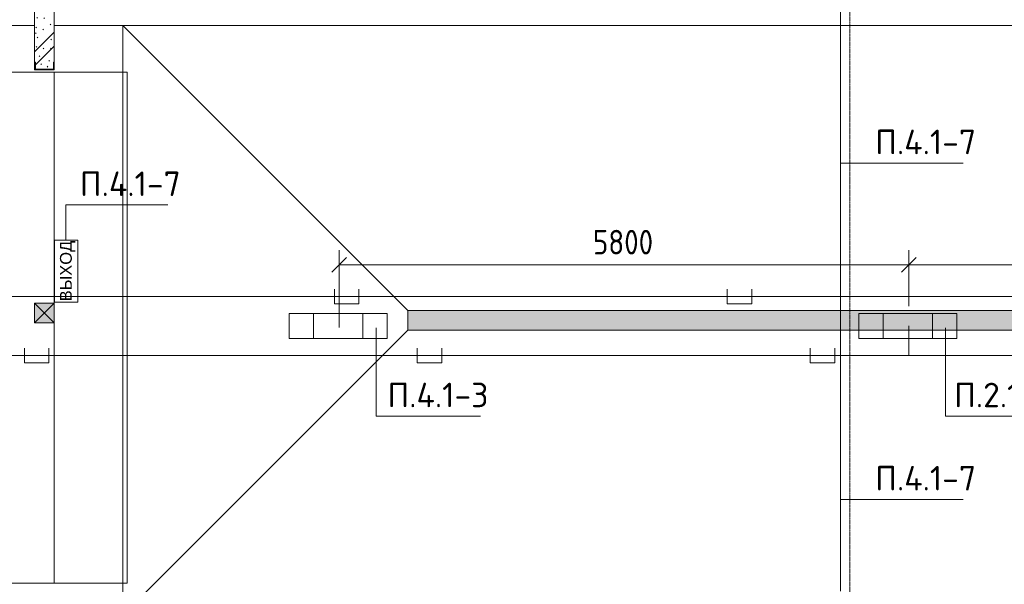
# Model space of a CAD drawing. Header units: millimetres. Extents: x -32229 to 170644, y -13689 to 125138.
# Tile 56 of 208: x 34983 to 45008, y 53263 to 59009. Entities that reach past the tile are written whole.
import ezdxf

# ---------------------------------------------------------------- set-up
doc = ezdxf.new("R2010")
doc.units = ezdxf.units.MM
doc.linetypes.add('ADSK_Линия сетки', pattern=[25, 20, -2.5, 0, -2.5])
for name, color, linetype, lineweight in [('A-ANNO-DIMS', 7, 'Continuous', 9), ('A-ANNO-DIMS-200', 7, 'Continuous', 9), ('A-ANNO-NOTE', 7, 'Continuous', 18), ('A-DETL-THIN', 7, 'Continuous', 9), ('A-DOOR', 7, 'Continuous', 18), ('A-FLOR', 7, 'Continuous', 18), ('A-GLAZ', 7, 'Continuous', 18), ('A-WALL-PATT', 7, 'Continuous', 40), ('G-ANNO-TEXT', 7, 'Continuous', 9), ('I-WALL', 7, 'Continuous', 18), ('M-EQPM', 7, 'Continuous', 18), ('S-COLS', 7, 'Continuous', 18), ('S-GRID', 7, 'Continuous', 9)]:
    doc.layers.add(name, color=color, linetype=linetype, lineweight=lineweight)
doc.layers.add('A-DETL', color=7, linetype='Continuous', lineweight=9, true_color=0x00a600)
doc.styles.add('Arial_1', font='arial.ttf', dxfattribs={"height": 120})
doc.styles.add('GOST Common_6', font='GOST_Common.ttf', dxfattribs={"width": 0.9, "height": 250})
doc.styles.add('ISOCPEUR', font='isocpeur.ttf', dxfattribs={"height": 250})
doc.dimstyles.new('ГОСТ_2_5_мм2', dxfattribs={"dimscale": 304.8, "dimtxt": 251.428749, "dimasz": 0.492126, "dimexe": 0.492126, "dimexo": 0.656168, "dimgap": 0.098425, "dimtad": 1, "dimdec": 0, "dimdsep": 46, "dimtxsty": 'GOST Common_6', "dimblk1": 'OBLIQUE', "dimblk2": 'OBLIQUE', "dimsah": 1, "dimcen": 0.09, "dimazin": 2, "dimtfac": 1, "dimtdec": 4, "dimtix": 1, "dimtmove": 0, "dimatfit": 3, "dimfxl": 1, "dimtvp": 1, "dimtolj": 1, "dimtzin": 0, "dimarcsym": 2})

# ---------------------------------------------------------------- blocks, each defined once
blk = doc.blocks.new('АР_Лоток - 200х100h_ЛВ1-7517506--01 ЭО')
at = {"layer": 'M-EQPM', "lineweight": 13, "true_color": 0xf3f3f3}
blk.add_hatch(color=7, dxfattribs=at).paths.add_polyline_path([(13740, -100), (14100, -100), (14100, 100), (0, 100), (2, -100), (5715, -100)])
blk = doc.blocks.new('АР_Фахверк_ _Швеллер полки параллельные_ - 20П-6908877--01 ЭО')
at = {"layer": 'S-COLS', "lineweight": 15, "true_color": 0xaaaaaa}
blk.add_hatch(color=253, dxfattribs=at).paths.add_polyline_path([(-23, 100), (-23, -100), (53, -100), (53, -91), (-17.8, -91), (-17.8, 91), (53, 91), (53, 100)])
at = {"layer": 'S-COLS', "color": 253, "lineweight": 15, "true_color": 0xaaaaaa}
for p, q in [((53, 100), (-23, 100)), ((-23, 100), (-23, -100)), ((-17.8, -91), (-17.8, 91)), ((-17.8, 91), (53, 91)), ((53, 91), (53, 100)), ((-23, -100), (53, -100)), ((53, -91), (-17.8, -91)), ((53, -100), (53, -91))]:
    blk.add_line(p, q, dxfattribs=at)
blk = doc.blocks.new('АР-Ворота сборка - Ворота секционные_5200х2600 _h_-7307873--01 ЭО')
at = {"layer": 'A-DOOR', "color": 253, "lineweight": 5, "true_color": 0xaaaaaa}
for p, q in [((2725, 2959), (-2475, 2959)), ((-2475, 2959), (-2475, -843)), ((2725, -843), (2725, 2959)), ((-2475, -100), (2725, -100)), ((-2475, -843), (2725, -843))]:
    blk.add_line(p, q, dxfattribs=at)
blk = doc.blocks.new('АР_Отверстие прямоугольное - ЭОМ-3133633--01 ЭО')
at = {"layer": 'A-GLAZ', "lineweight": 13, "true_color": 0xf0f0f0}
blk.add_hatch(color=7, dxfattribs=at).paths.add_polyline_path([(225, 100), (25, 100), (25, -100), (225, -100)])
at = {"layer": 'A-GLAZ', "color": 253, "lineweight": 5, "true_color": 0xaaaaaa}
for p, q in [((225, 100), (25, -100)), ((25, 100), (225, -100))]:
    blk.add_line(p, q, dxfattribs=at)
at = {"layer": 'A-GLAZ', "color": 253, "lineweight": 13, "true_color": 0xaaaaaa}
for p, q in [((225, 100), (25, 100)), ((25, 100), (25, -100)), ((25, 100), (25, -100)), ((225, -100), (225, 100)), ((225, 100), (225, -100)), ((25, -100), (225, -100))]:
    blk.add_line(p, q, dxfattribs=at)
blk = doc.blocks.new('Наметкина 10_РД_АР_П_rvt-1--01 ЭО')
at = {"layer": 'A-WALL-PATT', "lineweight": 5, "true_color": 0xaaaaaa}
h = blk.add_hatch(dxfattribs=at)
h.set_pattern_fill('FP_6', color=253, style=0, pattern_type=2)
h.set_pattern_definition([(135, (300.56, 377.28), (-565.6854, 6e-14), [10, -790]), (135, (349.8, 474.73), (-565.6854, 6e-14), [10, -790]), (135, (423.93, 473.06), (-565.6854, 6e-14), [10, -790]), (135, (229.92, 447.9), (-565.6854, 6e-14), [10, -790]), (135, (155.08, 447.9), (-565.6854, 6e-14), [10, -790]), (135, (114.9, 369.03), (-565.6854, 6e-14), [10, -790]), (135, (132.43, 285.8), (-565.6854, 6e-14), [10, -790]), (135, (214.66, 322), (-565.6854, 6e-14), [10, -790]), (135, (198.16, 261.88), (-565.6854, 6e-14), [10, -790]), (135, (45.2, 272.9), (-565.6854, 6e-14), [10, -790]), (135, (42.32, 336.16), (-565.6854, 6e-14), [10, -790]), (135, (92.26, 192.24), (-565.6854, 6e-14), [10, -790]), (135, (7.07, 149.2), (-565.6854, 6e-14), [10, -790]), (135, (80.6, 95.1), (-565.6854, 6e-14), [10, -790]), (135, (79.53, 36.94), (-565.6854, 6e-14), [10, -790]), (135, (153.87, 74.56), (-565.6854, 6e-14), [10, -790]), (135, (228.35, 124.8), (-565.6854, 6e-14), [10, -790]), (135, (279.75, 180.4), (-565.6854, 6e-14), [10, -790]), (135, (282.9, 31.63), (-565.6854, 6e-14), [10, -790]), (135, (377.38, 53.45), (-565.6854, 6e-14), [10, -790]), (135, (352.28, 102.7), (-565.6854, 6e-14), [10, -790]), (135, (354.05, 0), (-565.6854, 6e-14), [10, -790]), (135, (553.23, 16.45), (-565.6854, 6e-14), [10, -790]), (135, (542.38, 63.45), (-565.6854, 6e-14), [10, -790]), (135, (536.58, 239.3), (-565.6854, 6e-14), [10, -790]), (135, (475.85, 203.9), (-565.6854, 6e-14), [10, -790]), (135, (475.85, 316.54), (-565.6854, 6e-14), [10, -790]), (135, (520.8, 408.7), (-565.6854, 6e-14), [10, -790]), (135, (551.1, 470.8), (-565.6854, 6e-14), [10, -790]), (135, (235.25, 537.93), (-565.6854, 6e-14), [10, -790]), (135, (407.25, 547.65), (-565.6854, 6e-14), [10, -790]), (135, (94.5, 558.6), (-565.6854, 6e-14), [10, -790]), (135, (46.4, 532.3), (-565.6854, 6e-14), [10, -790]), (135, (85.56, 465.04), (-565.6854, 6e-14), [10, -790]), (135, (355.53, 181.14), (-565.6854, 6e-14), [10, -790]), (135, (362.23, 243.6), (-565.6854, 6e-14), [10, -790]), (135, (413.45, 344.1), (-565.6854, 6e-14), [10, -790]), (135, (286.3, 273.25), (-565.6854, 6e-14), [10, -790]), (135, (423.02, 263.72), (-565.6854, 6e-14), [10, -790]), (135, (162.94, 190.2), (-565.6854, 6e-14), [10, -790]), (135, (470.25, 120.93), (-565.6854, 6e-14), [10, -790]), (135, (484.48, 9.78), (-565.6854, 6e-14), [10, -790]), (45, (0, 212.13), (-565.6854, 0), []), (45, (212.13, 0), (-565.6854, 0), []), (45, (353.55, 0), (-565.6854, 0), []), (45, (0, 353.55), (-565.6854, 0), [])])
h.paths.add_polyline_path([(35326, 58505), (35326, 58576), (35335, 58576), (35335, 59950), (35135, 59950), (35135, 58576), (35144, 58576), (35144, 58505)])
at = {"layer": 'A-FLOR', "color": 253, "lineweight": 13, "true_color": 0xaaaaaa}
for p, q in [((35135, 58950), (11435, 58950)), ((35135, 58950), (34435, 58950)), ((56935, 58950), (35335, 58950)), ((36035, 58950), (35335, 58950)), ((36035, 52950), (36035, 58950)), ((38935, 56050), (36035, 58950)), ((36035, 58950), (56935, 58950)), ((36035, 52950), (36035, 58950)), ((38934, 55850), (38934, 56050)), ((38934, 56050), (38935, 56050)), ((38935, 56050), (54035, 56050)), ((36035, 52950), (38935, 55850)), ((38935, 55850), (38934, 55850)), ((54035, 55850), (38935, 55850))]:
    blk.add_line(p, q, dxfattribs=at)
at = {"layer": 'I-WALL', "color": 253, "lineweight": 13, "true_color": 0xaaaaaa}
for p, q in [((35135, 59950), (35135, 58576)), ((35335, 58576), (35335, 59950))]:
    blk.add_line(p, q, dxfattribs=at)
at = {"layer": 'A-DOOR', "color": 253, "lineweight": 13, "true_color": 0xaaaaaa, "rotation": 89.9999999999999}
blk.add_blockref('АР-Ворота сборка - Ворота секционные_5200х2600 _h_-7307873--01 ЭО', (35235, 55750), dxfattribs=at)
at = {"layer": 'A-GLAZ', "color": 253, "lineweight": 13, "true_color": 0xaaaaaa, "rotation": 269.9999999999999}
blk.add_blockref('АР_Отверстие прямоугольное - ЭОМ-3133633--01 ЭО', (35235, 56150), dxfattribs=at)
at = {"layer": 'M-EQPM', "color": 253, "lineweight": 13, "true_color": 0xaaaaaa}
blk.add_blockref('АР_Лоток - 200х100h_ЛВ1-7517506--01 ЭО', (38934, 55950), dxfattribs=at)
at = {"layer": 'S-COLS', "color": 253, "lineweight": 13, "true_color": 0xaaaaaa, "rotation": 90.00000000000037}
blk.add_blockref('АР_Фахверк_ _Швеллер полки параллельные_ - 20П-6908877--01 ЭО', (35235, 58523), dxfattribs=at)
blk = doc.blocks.new('DIMBLOCK238--01 ЭО')
at = {"layer": 'A-ANNO-DIMS-200'}
for p, q in [((38235, 56146), (38235, 56663)), ((44035, 56094), (44035, 56663)), ((38235, 56513), (38310, 56588)), ((44035, 56513), (44110, 56588)), ((38235, 56513), (38160, 56438)), ((38235, 56513), (44035, 56513)), ((38235, 56513), (38235, 56146)), ((44035, 56513), (43960, 56438)), ((44035, 56513), (44035, 56094))]:
    blk.add_line(p, q, dxfattribs=at)
at = {"layer": 'A-ANNO-DIMS-200', "color": 0, "insert": (40820, 56870), "char_height": 250, "width": 756.84, "attachment_point": 1, "line_spacing_factor": 1.022761, "style": 'GOST Common_6'}
blk.add_mtext('5800', dxfattribs=at)
blk = doc.blocks.new('_Oblique')
at = {"color": 0, "linetype": 'ByBlock', "lineweight": -2}
blk.add_line((-0.5, -0.5), (0.5, 0.5), dxfattribs=at)
blk = doc.blocks.new('DIMBLOCK239--01 ЭО')
at = {"layer": 'A-ANNO-DIMS-200'}
for p, q in [((44035, 56094), (44035, 56663)), ((49836, 56391), (49836, 56663)), ((44035, 56513), (44110, 56588)), ((49836, 56513), (49911, 56588)), ((44035, 56513), (43960, 56438)), ((44035, 56513), (49836, 56513)), ((44035, 56513), (44035, 56094)), ((49836, 56513), (49761, 56438)), ((49836, 56513), (49836, 56391))]:
    blk.add_line(p, q, dxfattribs=at)
at = {"layer": 'A-ANNO-DIMS-200', "color": 0, "insert": (46620, 56870), "char_height": 250, "width": 756.84, "attachment_point": 1, "line_spacing_factor": 1.022761, "style": 'GOST Common_6'}
blk.add_mtext('5800', dxfattribs=at)

msp = doc.modelspace()

# ---------------------------------------------------------------- linework, layer by layer
at = {"layer": 'A-ANNO-NOTE', "color": 1, "lineweight": 9, "true_color": 0xff0000}
for p, q in [((35335.8, 56134), (35335.8, 56766.2)), ((35335.8, 56766.2), (35575.8, 56766.2)), ((35336.1, 56765.6), (35575.8, 56765.6)), ((35336.1, 56765.6), (35336.1, 56134.4)), ((35575.8, 56766.2), (35575.8, 56134)), ((35575.8, 56765.6), (35575.8, 56134.4)), ((35575.8, 56134), (35335.8, 56134)), ((35575.8, 56134.4), (35336.1, 56134.4)), ((37725.7, 56018.1), (38725.7, 56018.1)), ((37725.7, 55765.4), (37725.7, 56018.1)), ((37975.7, 55765.4), (37975.7, 56018.1)), ((38475.7, 56018.1), (38475.7, 55765.4)), ((38725.7, 56018.1), (38725.7, 55765.4)), ((38725.7, 55765.4), (37725.7, 55765.4))]:
    msp.add_line(p, q, dxfattribs=at)
at = {"layer": 'A-ANNO-NOTE', "color": 5, "lineweight": 9, "true_color": 0x0000ff}
for p, q in [((43525.7, 56018.1), (44525.7, 56018.1)), ((43525.7, 55765.4), (43525.7, 56018.1)), ((43775.7, 55765.4), (43775.7, 56018.1)), ((44275.7, 56018.1), (44275.7, 55765.4)), ((44525.7, 56018.1), (44525.7, 55765.4)), ((44525.7, 55765.4), (43525.7, 55765.4))]:
    msp.add_line(p, q, dxfattribs=at)
at = {"layer": 'A-DETL', "color": 1, "true_color": 0xff0000}
for p, q in [((43341.2, 59691.2), (43341.2, 53191.2)), ((38187.9, 56266.2), (38187.9, 56116.2)), ((38437.9, 56116.2), (38437.9, 56266.2)), ((42187.9, 56266.2), (42187.9, 56116.2)), ((42437.9, 56116.2), (42437.9, 56266.2)), ((35585.3, 56191.2), (-11229.1, 56191.2)), ((51785.3, 56191.2), (35585.3, 56191.2)), ((38234.9, 55876.2), (38234.9, 56191.2)), ((38187.9, 56116.2), (38437.9, 56116.2)), ((42187.9, 56116.2), (42437.9, 56116.2))]:
    msp.add_line(p, q, dxfattribs=at)
at = {"layer": 'A-DETL', "color": 5, "true_color": 0x0000ff}
for p, q in [((44035.2, 55893.7), (44035.2, 55591.2)), ((35031.2, 55666.2), (35031.2, 55516.2)), ((35281.2, 55516.2), (35281.2, 55666.2)), ((39031.2, 55666.2), (39031.2, 55516.2)), ((39281.2, 55516.2), (39281.2, 55666.2)), ((43031.2, 55666.2), (43031.2, 55516.2)), ((43281.2, 55516.2), (43281.2, 55666.2)), ((44035.2, 55591.2), (-11289.1, 55591.2)), ((55635.6, 55591.2), (44035.2, 55591.2)), ((35031.2, 55516.2), (35281.2, 55516.2)), ((39031.2, 55516.2), (39281.2, 55516.2)), ((43031.2, 55516.2), (43281.2, 55516.2))]:
    msp.add_line(p, q, dxfattribs=at)
at = {"layer": 'A-DETL-THIN'}
for p, q in [((43341.2, 57549.9), (44590.2, 57549.9)), ((35452.5, 57124.2), (36492.5, 57124.2)), ((35452.5, 57124.2), (35452.5, 56764.2)), ((38613.9, 54974.1), (38613.9, 55871.6)), ((44409.3, 54974.1), (44409.3, 55871.6)), ((38613.9, 54974.1), (39673.9, 54974.1)), ((44409.3, 54974.1), (45509.3, 54974.1)), ((43341.2, 54127.3), (44590.2, 54127.3))]:
    msp.add_line(p, q, dxfattribs=at)
at = {"layer": 'S-GRID', "color": 253, "linetype": 'ADSK_Линия сетки', "true_color": 0xaaaaaa}
msp.add_line((43435.3, -12088.9), (43435.3, 125138.4), dxfattribs=at)

# ---------------------------------------------------------------- block references
at = {"lineweight": 5}
msp.add_blockref('Наметкина 10_РД_АР_П_rvt-1--01 ЭО', (0, 0), dxfattribs=at)

# ---------------------------------------------------------------- texts
at = {"layer": 'A-ANNO-NOTE', "color": 1, "lineweight": 9, "true_color": 0xff0000, "insert": (35470.9, 56451.1), "char_height": 120, "width": 648, "attachment_point": 5, "rotation": 90, "line_spacing_factor": 0.936439, "style": 'Arial_1'}
msp.add_mtext('\\pt20.0004,39.9996,60,80.0004,99.9996,120,140.0004,159.9996,180,200.0004,219.9996,240,260.0004,279.9996,300,320.0004,339.9996,360,380.0004,399.9996,420,440.0004,459.9996,480,500.0004,519.9996,540,560.0004,579.9996,600,620.0004,639.9996;ВЫХОД', dxfattribs=at)
at = {"layer": 'G-ANNO-TEXT', "char_height": 250, "attachment_point": 1, "line_spacing_factor": 1.139951, "style": 'ISOCPEUR'}
for s, insert, width in [('\\pt600,1200,1800,2400,3000,3600,4200,4800,5400,6000,6600,7200,7800,8400,9000,9600,10200,10800,11400,12000,12600,13200,13800,14400,15000,15600,16200,16800,17400,18000,18600,19200;П.4.1-7', (43694.1, 57890.2), 1042.32), ('\\pt600,1200,1800,2400,3000,3600,4200,4800,5400,6000,6600,7200,7800,8400,9000,9600,10200,10800,11400,12000,12600,13200,13800,14400,15000,15600,16200,16800,17400,18000,18600,19200;П.4.1-7', (35596.4, 57464.5), 1042.32), ('\\pt600,1200,1800,2400,3000,3600,4200,4800,5400,6000,6600,7200,7800,8400,9000,9600,10200,10800,11400,12000,12600,13200,13800,14400,15000,15600,16200,16800,17400,18000,18600,19200;П.4.1-3', (38727.9, 55314.4), 1042.32), ('\\pt600,1200,1800,2400,3000,3600,4200,4800,5400,6000,6600,7200,7800,8400,9000,9600,10200,10800,11400,12000,12600,13200,13800,14400,15000,15600,16200,16800,17400,18000,18600,19200;П.2.1-3', (44496.9, 55314.4), 1016.06), ('\\pt600,1200,1800,2400,3000,3600,4200,4800,5400,6000,6600,7200,7800,8400,9000,9600,10200,10800,11400,12000,12600,13200,13800,14400,15000,15600,16200,16800,17400,18000,18600,19200;П.4.1-7', (43694.1, 54467.7), 1042.32)]:
    msp.add_mtext(s, dxfattribs=dict(at, insert=insert, width=width))

# ---------------------------------------------------------------- dimensions: what is measured, and where the dimension line sits
at = {"layer": 'A-ANNO-DIMS'}
for base, p1, p2, override, picture, middle in [((44035.2, 56512.8), (38234.9, 55946.2), (44035.2, 55893.7), {"dimpost": '<>', "dimfxl": 5800.506482}, 'DIMBLOCK238--01 ЭО', (41135.1, 56667.8)), ((49835.697, 56512.8479), (44035.199, 55893.6638), (49835.697, 56191.1624), {"dimpost": '<>', "dimfxl": 5808.122093}, 'DIMBLOCK239--01 ЭО', (46935.448, 56667.8479))]:
    dim = msp.add_linear_dim(base=base, p1=p1, p2=p2, dimstyle='ГОСТ_2_5_мм2', override=override, dxfattribs=at)
    dim.commit()
    dim.dimension.update_dxf_attribs({"geometry": picture, "text_midpoint": middle})

doc.saveas('drawing.dxf')
